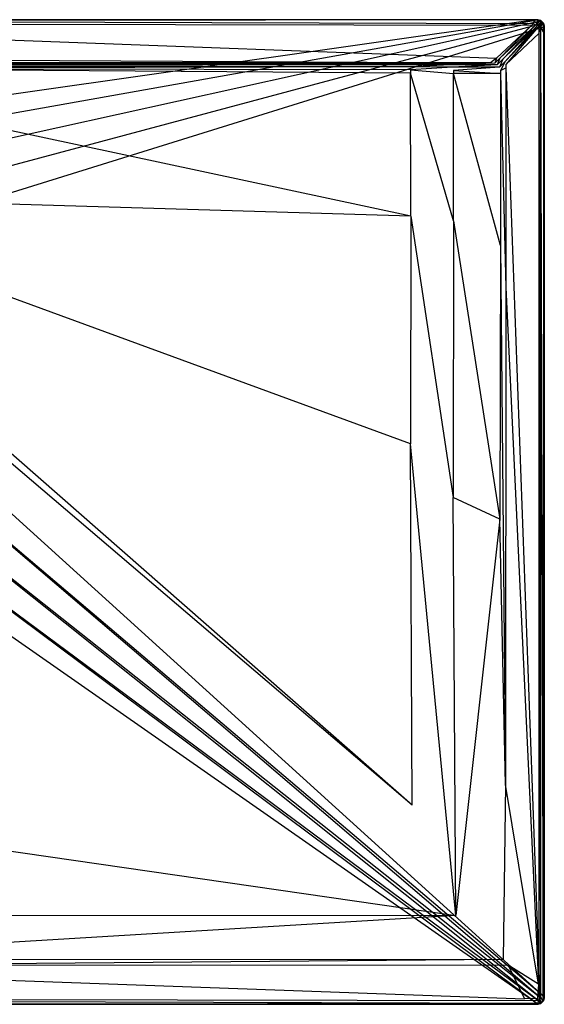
# Model space of a CAD drawing. Extents: x 0 to 1.7, y -0.9 to 0.
# Tile 8 of 8: x 1.22 to 1.7, y -0.9 to 0. Entities that reach past the tile are written whole.
import ezdxf

# ---------------------------------------------------------------- set-up
doc = ezdxf.new("R2010")
doc.units = 0
doc.layers.add('L1_WANNE_N_UDA1790ARA248V___0__', color=7, linetype='CONTINUOUS')

msp = doc.modelspace()

# ---------------------------------------------------------------- linework, layer by layer
at = {"layer": 'L1_WANNE_N_UDA1790ARA248V___0__', "color": 8}
for points, invisible_edges in [([(0.85, 0, 0.002053), (1.690225, 0), (0.85, 0), (0.85, 0, 0.002053)], 13), ([(1.690225, 0), (0.85, 0, 0.002053), (1.690248, 0, 0.002101), (1.690225, 0)], 14), ([(0.85, 0), (1.689585, -0.000172), (0.85, -0.000163), (0.85, 0)], 13), ([(1.689585, -0.000172), (0.85, 0), (1.690225, 0), (1.689585, -0.000172)], 14), ([(0.85, 0, 0.042676), (1.690248, 0, 0.002101), (0.85, 0, 0.002053), (0.85, 0, 0.042676)], 13), ([(1.690248, 0, 0.002101), (0.85, 0, 0.042676), (1.690541, 0, 0.043338), (1.690248, 0, 0.002101)], 14), ([(0.85, -0.001035, 0.046974), (1.690577, 0, 0.044495), (0.85, 0, 0.044495), (0.85, -0.001035, 0.046974)], 13), ([(1.690577, 0, 0.044495), (0.85, -0.001035, 0.046974), (1.690441, -0.001047, 0.046974), (1.690577, 0, 0.044495)], 14), ([(0.85, 0, 0.044495), (1.690541, 0, 0.043338), (0.85, 0, 0.042676), (0.85, 0, 0.044495)], 13), ([(1.690541, 0, 0.043338), (0.85, 0, 0.044495), (1.690577, 0, 0.044495), (1.690541, 0, 0.043338)], 14), ([(1.690225, 0), (1.693393, -0.000198), (1.689585, -0.000172), (1.690225, 0)], 13), ([(1.690248, 0, 0.002101), (1.693983, 0), (1.690225, 0), (1.690248, 0, 0.002101)], 13), ([(1.693393, -0.000198), (1.690225, 0), (1.693983, 0), (1.693393, -0.000198)], 14), ([(1.693983, 0), (1.690248, 0, 0.002101), (1.693983, 0, 0.002101), (1.693983, 0)], 14), ([(1.690541, 0, 0.043338), (1.693983, 0, 0.002101), (1.690248, 0, 0.002101), (1.690541, 0, 0.043338)], 13), ([(1.690441, -0.001047, 0.046974), (1.693983, 0, 0.044495), (1.690577, 0, 0.044495), (1.690441, -0.001047, 0.046974)], 13), ([(1.693983, 0, 0.044495), (1.690441, -0.001047, 0.046974), (1.693846, -0.001048, 0.046974), (1.693983, 0, 0.044495)], 14), ([(1.693983, 0, 0.002101), (1.690541, 0, 0.043338), (1.693983, 0, 0.043344), (1.693983, 0, 0.002101)], 14), ([(1.690577, 0, 0.044495), (1.693983, 0, 0.043344), (1.690541, 0, 0.043338), (1.690577, 0, 0.044495)], 13), ([(1.693983, 0, 0.043344), (1.690577, 0, 0.044495), (1.693983, 0, 0.044495), (1.693983, 0, 0.043344)], 14), ([(1.693983, 0), (1.696444, -0.00105), (1.693393, -0.000198), (1.693983, 0)], 13), ([(1.693846, -0.001048, 0.046974), (1.696434, -0.001784, 0.046974), (1.693983, 0, 0.044495), (1.693846, -0.001048, 0.046974)], 14), ([(1.693983, 0, 0.043344), (1.696991, -0.000812, 0.002101), (1.693983, 0, 0.002101), (1.693983, 0, 0.043344)], 13), ([(1.696991, -0.000812, 0.002101), (1.693983, 0, 0.043344), (1.696991, -0.000812, 0.043344), (1.696991, -0.000812, 0.002101)], 14), ([(1.696444, -0.00105), (1.693983, 0), (1.696991, -0.000812), (1.696444, -0.00105)], 14), ([(1.693983, 0, 0.043344), (1.696991, -0.000812, 0.044495), (1.696991, -0.000812, 0.043344), (1.693983, 0, 0.043344)], 13), ([(1.696991, -0.000812, 0.044495), (1.693983, 0, 0.043344), (1.693983, 0, 0.044495), (1.696991, -0.000812, 0.044495)], 14), ([(1.696434, -0.001784, 0.046974), (1.696991, -0.000812, 0.044495), (1.693983, 0, 0.044495), (1.696434, -0.001784, 0.046974)], 14), ([(1.693983, 0), (1.696991, -0.000812, 0.002101), (1.696991, -0.000812), (1.693983, 0)], 13), ([(1.696991, -0.000812, 0.002101), (1.693983, 0), (1.693983, 0, 0.002101), (1.696991, -0.000812, 0.002101)], 14), ([(0.884829, -0.095768), (0.85, -0.000163), (1.689585, -0.000172), (0.884829, -0.095768)], 14), ([(1.690118, -0.003534, 0.048), (0.85, -0.001035, 0.046974), (0.85, -0.003534, 0.048), (1.690118, -0.003534, 0.048)], 13), ([(0.85, -0.001035, 0.046974), (1.690118, -0.003534, 0.048), (1.690441, -0.001047, 0.046974), (0.85, -0.001035, 0.046974)], 14), ([(1.68859, -0.004967, 0.048), (0.85, -0.003534, 0.048), (0.85, -0.004967, 0.048), (1.68859, -0.004967, 0.048)], 13), ([(0.85, -0.003534, 0.048), (1.68859, -0.004967, 0.048), (1.690118, -0.003534, 0.048), (0.85, -0.003534, 0.048)], 14), ([(1.656268, -0.035272, 0.048), (0.85, -0.004967, 0.048), (0.85, -0.035272, 0.048), (1.656268, -0.035272, 0.048)], 13), ([(0.85, -0.004967, 0.048), (1.656268, -0.035272, 0.048), (1.68859, -0.004967, 0.048), (0.85, -0.004967, 0.048)], 14), ([(1.689585, -0.000172), (0.916835, -0.110486), (0.884829, -0.095768), (1.689585, -0.000172)], 13), ([(0.916835, -0.110486), (1.689585, -0.000172), (1.693393, -0.000198), (0.916835, -0.110486)], 14), ([(1.693393, -0.000198), (0.943428, -0.133688), (0.916835, -0.110486), (1.693393, -0.000198)], 13), ([(0.943428, -0.133688), (1.693393, -0.000198), (1.696444, -0.00105), (0.943428, -0.133688)], 14), ([(1.696444, -0.00105), (0.962451, -0.163492), (0.943428, -0.133688), (1.696444, -0.00105)], 13), ([(0.962451, -0.163492), (1.696444, -0.00105), (1.698677, -0.003317), (0.962451, -0.163492)], 14), ([(1.698677, -0.003317), (0.972364, -0.197487), (0.962451, -0.163492), (1.698677, -0.003317)], 13), ([(0.972364, -0.197487), (1.698677, -0.003317), (1.699499, -0.006402), (0.972364, -0.197487)], 14), ([(1.699499, -0.006402), (0.972364, -0.232916), (0.972364, -0.197487), (1.699499, -0.006402)], 13), ([(0.972364, -0.232916), (1.699499, -0.006402), (1.699499, -0.011286), (0.972364, -0.232916)], 14), ([(1.659376, -0.035272, 0.048), (1.68859, -0.004967, 0.048), (1.656268, -0.035272, 0.048), (1.659376, -0.035272, 0.048)], 13), ([(1.68859, -0.004967, 0.048), (1.659376, -0.035272, 0.048), (1.691979, -0.004967, 0.048), (1.68859, -0.004967, 0.048)], 14), ([(1.662196, -0.036033, 0.048), (1.691979, -0.004967, 0.048), (1.659376, -0.035272, 0.048), (1.662196, -0.036033, 0.048)], 13), ([(1.691979, -0.004967, 0.048), (1.662196, -0.036033, 0.048), (1.693686, -0.005427, 0.048), (1.691979, -0.004967, 0.048)], 14), ([(1.664214, -0.038064, 0.048), (1.693686, -0.005427, 0.048), (1.662196, -0.036033, 0.048), (1.664214, -0.038064, 0.048)], 13), ([(1.693686, -0.005427, 0.048), (1.664214, -0.038064, 0.048), (1.69461, -0.006358, 0.048), (1.693686, -0.005427, 0.048)], 14), ([(1.66497, -0.040904, 0.048), (1.69461, -0.006358, 0.048), (1.664214, -0.038064, 0.048), (1.66497, -0.040904, 0.048)], 13), ([(1.69461, -0.006358, 0.048), (1.66497, -0.040904, 0.048), (1.695067, -0.008076, 0.048), (1.69461, -0.006358, 0.048)], 14), ([(1.66497, -0.040904, 0.048), (1.695067, -0.012738, 0.048), (1.695067, -0.008076, 0.048), (1.66497, -0.040904, 0.048)], 14), ([(1.691979, -0.004967, 0.048), (1.690118, -0.003534, 0.048), (1.68859, -0.004967, 0.048), (1.691979, -0.004967, 0.048)], 13), ([(1.693521, -0.003534, 0.048), (1.690441, -0.001047, 0.046974), (1.690118, -0.003534, 0.048), (1.693521, -0.003534, 0.048)], 13), ([(1.690118, -0.003534, 0.048), (1.691979, -0.004967, 0.048), (1.693521, -0.003534, 0.048), (1.690118, -0.003534, 0.048)], 14), ([(1.690441, -0.001047, 0.046974), (1.693521, -0.003534, 0.048), (1.693846, -0.001048, 0.046974), (1.690441, -0.001047, 0.046974)], 14), ([(1.693686, -0.005427, 0.048), (1.693521, -0.003534, 0.048), (1.691979, -0.004967, 0.048), (1.693686, -0.005427, 0.048)], 13), ([(1.695175, -0.00398, 0.048), (1.693846, -0.001048, 0.046974), (1.693521, -0.003534, 0.048), (1.695175, -0.00398, 0.048)], 13), ([(1.693521, -0.003534, 0.048), (1.693686, -0.005427, 0.048), (1.695175, -0.00398, 0.048), (1.693521, -0.003534, 0.048)], 14), ([(1.69461, -0.006358, 0.048), (1.695175, -0.00398, 0.048), (1.693686, -0.005427, 0.048), (1.69461, -0.006358, 0.048)], 13), ([(1.693846, -0.001048, 0.046974), (1.695175, -0.00398, 0.048), (1.696434, -0.001784, 0.046974), (1.693846, -0.001048, 0.046974)], 14), ([(1.695175, -0.00398, 0.048), (1.69461, -0.006358, 0.048), (1.696047, -0.004859, 0.048), (1.695175, -0.00398, 0.048)], 14), ([(1.695067, -0.008076, 0.048), (1.696047, -0.004859, 0.048), (1.69461, -0.006358, 0.048), (1.695067, -0.008076, 0.048)], 13), ([(1.696047, -0.004859, 0.048), (1.695067, -0.008076, 0.048), (1.69649, -0.006524, 0.048), (1.696047, -0.004859, 0.048)], 14), ([(1.695067, -0.008076, 0.048), (1.69649, -0.011346, 0.048), (1.69649, -0.006524, 0.048), (1.695067, -0.008076, 0.048)], 14), ([(1.69649, -0.011346, 0.048), (1.695067, -0.008076, 0.048), (1.695067, -0.012738, 0.048), (1.69649, -0.011346, 0.048)], 13), ([(1.696047, -0.004859, 0.048), (1.696434, -0.001784, 0.046974), (1.695175, -0.00398, 0.048), (1.696047, -0.004859, 0.048)], 13), ([(1.696434, -0.001784, 0.046974), (1.696047, -0.004859, 0.048), (1.698229, -0.00359, 0.046974), (1.696434, -0.001784, 0.046974)], 14), ([(1.69649, -0.006524, 0.048), (1.698229, -0.00359, 0.046974), (1.696047, -0.004859, 0.048), (1.69649, -0.006524, 0.048)], 13), ([(1.696434, -0.001784, 0.046974), (1.699194, -0.003029, 0.044495), (1.696991, -0.000812, 0.044495), (1.696434, -0.001784, 0.046974)], 14), ([(1.699194, -0.003029, 0.044495), (1.696434, -0.001784, 0.046974), (1.698229, -0.00359, 0.046974), (1.699194, -0.003029, 0.044495)], 13), ([(1.696991, -0.000812), (1.698677, -0.003317), (1.696444, -0.00105), (1.696991, -0.000812)], 13), ([(1.698229, -0.00359, 0.046974), (1.69649, -0.006524, 0.048), (1.69896, -0.006196, 0.046974), (1.698229, -0.00359, 0.046974)], 14), ([(1.69649, -0.006524, 0.048), (1.69896, -0.011023, 0.046974), (1.69896, -0.006196, 0.046974), (1.69649, -0.006524, 0.048)], 14), ([(1.69896, -0.011023, 0.046974), (1.69649, -0.006524, 0.048), (1.69649, -0.011346, 0.048), (1.69896, -0.011023, 0.046974)], 13), ([(1.699194, -0.003029, 0.002101), (1.696991, -0.000812, 0.043344), (1.699194, -0.003029, 0.043344), (1.699194, -0.003029, 0.002101)], 13), ([(1.696991, -0.000812, 0.043344), (1.699194, -0.003029, 0.002101), (1.696991, -0.000812, 0.002101), (1.696991, -0.000812, 0.043344)], 14), ([(1.698677, -0.003317), (1.696991, -0.000812), (1.699194, -0.003029), (1.698677, -0.003317)], 14), ([(1.696991, -0.000812, 0.043344), (1.699194, -0.003029, 0.044495), (1.699194, -0.003029, 0.043344), (1.696991, -0.000812, 0.043344)], 13), ([(1.699194, -0.003029, 0.044495), (1.696991, -0.000812, 0.043344), (1.696991, -0.000812, 0.044495), (1.699194, -0.003029, 0.044495)], 14), ([(1.696991, -0.000812), (1.699194, -0.003029, 0.002101), (1.699194, -0.003029), (1.696991, -0.000812)], 13), ([(1.699194, -0.003029, 0.002101), (1.696991, -0.000812), (1.696991, -0.000812, 0.002101), (1.699194, -0.003029, 0.002101)], 14), ([(1.699194, -0.003029, 0.044495), (1.698229, -0.00359, 0.046974), (1.69896, -0.006196, 0.046974), (1.699194, -0.003029, 0.044495)], 14), ([(1.699194, -0.003029), (1.699499, -0.006402), (1.698677, -0.003317), (1.699194, -0.003029)], 13), ([(1.699194, -0.003029, 0.044495), (1.69896, -0.006196, 0.046974), (1.7, -0.006058, 0.044495), (1.699194, -0.003029, 0.044495)], 14), ([(1.69896, -0.006196, 0.046974), (1.7, -0.010887, 0.044495), (1.7, -0.006058, 0.044495), (1.69896, -0.006196, 0.046974)], 14), ([(1.7, -0.010887, 0.044495), (1.69896, -0.006196, 0.046974), (1.69896, -0.011023, 0.046974), (1.7, -0.010887, 0.044495)], 13), ([(1.7, -0.006058, 0.002101), (1.699194, -0.003029, 0.043344), (1.7, -0.006058, 0.043344), (1.7, -0.006058, 0.002101)], 13), ([(1.699194, -0.003029, 0.043344), (1.7, -0.006058, 0.002101), (1.699194, -0.003029, 0.002101), (1.699194, -0.003029, 0.043344)], 14), ([(1.699499, -0.006402), (1.699194, -0.003029), (1.7, -0.006059), (1.699499, -0.006402)], 14), ([(1.699194, -0.003029, 0.043344), (1.7, -0.006058, 0.044495), (1.7, -0.006058, 0.043344), (1.699194, -0.003029, 0.043344)], 13), ([(1.7, -0.006058, 0.044495), (1.699194, -0.003029, 0.043344), (1.699194, -0.003029, 0.044495), (1.7, -0.006058, 0.044495)], 14), ([(1.699194, -0.003029), (1.7, -0.006058, 0.002101), (1.7, -0.006059), (1.699194, -0.003029)], 13), ([(1.7, -0.006058, 0.002101), (1.699194, -0.003029), (1.699194, -0.003029, 0.002101), (1.7, -0.006058, 0.002101)], 14), ([(1.7, -0.006059), (1.699499, -0.011286), (1.699499, -0.006402), (1.7, -0.006059)], 13), ([(1.699499, -0.011286), (1.7, -0.006059), (1.7, -0.010887), (1.699499, -0.011286)], 14), ([(1.7, -0.010887, 0.002101), (1.7, -0.006059), (1.7, -0.006058, 0.002101), (1.7, -0.010887, 0.002101)], 14), ([(1.7, -0.010887, 0.002101), (1.7, -0.006058, 0.043344), (1.7, -0.010887, 0.043344), (1.7, -0.010887, 0.002101)], 13), ([(1.7, -0.006058, 0.043344), (1.7, -0.010887, 0.002101), (1.7, -0.006058, 0.002101), (1.7, -0.006058, 0.043344)], 14), ([(1.7, -0.006058, 0.043344), (1.7, -0.010887, 0.044495), (1.7, -0.010887, 0.043344), (1.7, -0.006058, 0.043344)], 13), ([(1.7, -0.010887, 0.044495), (1.7, -0.006058, 0.043344), (1.7, -0.006058, 0.044495), (1.7, -0.010887, 0.044495)], 14), ([(1.7, -0.006059), (1.7, -0.010887, 0.002101), (1.7, -0.010887), (1.7, -0.006059)], 13), ([(1.699482, -0.892981), (0.972364, -0.232916), (1.699499, -0.011286), (1.699482, -0.892981)], 14), ([(1.66497, -0.044039, 0.048), (1.695067, -0.868562, 0.048), (1.695067, -0.012738, 0.048), (1.66497, -0.044039, 0.048)], 14), ([(1.695067, -0.012738, 0.048), (1.66497, -0.040904, 0.048), (1.66497, -0.044039, 0.048), (1.695067, -0.012738, 0.048)], 13), ([(1.695067, -0.012738, 0.048), (1.69649, -0.893476, 0.048), (1.69649, -0.011346, 0.048), (1.695067, -0.012738, 0.048)], 14), ([(1.69649, -0.893476, 0.048), (1.695067, -0.012738, 0.048), (1.695067, -0.868562, 0.048), (1.69649, -0.893476, 0.048)], 13), ([(1.69649, -0.011346, 0.048), (1.69896, -0.893804, 0.046974), (1.69896, -0.011023, 0.046974), (1.69649, -0.011346, 0.048)], 14), ([(1.69896, -0.893804, 0.046974), (1.69649, -0.011346, 0.048), (1.69649, -0.893476, 0.048), (1.69896, -0.893804, 0.046974)], 13), ([(1.7, -0.010887, 0.044495), (1.69896, -0.893804, 0.046974), (1.7, -0.893942, 0.044495), (1.7, -0.010887, 0.044495)], 13), ([(1.69896, -0.893804, 0.046974), (1.7, -0.010887, 0.044495), (1.69896, -0.011023, 0.046974), (1.69896, -0.893804, 0.046974)], 14), ([(1.699499, -0.011286), (1.7, -0.893942), (1.699482, -0.892981), (1.699499, -0.011286)], 13), ([(1.7, -0.893942), (1.699499, -0.011286), (1.7, -0.010887), (1.7, -0.893942)], 14), ([(1.7, -0.893942), (1.7, -0.010887, 0.002101), (1.7, -0.893942, 0.002101), (1.7, -0.893942)], 13), ([(1.7, -0.010887, 0.002101), (1.7, -0.893942), (1.7, -0.010887), (1.7, -0.010887, 0.002101)], 14), ([(1.7, -0.010887, 0.002101), (1.7, -0.893942, 0.043344), (1.7, -0.893942, 0.002101), (1.7, -0.010887, 0.002101)], 13), ([(1.7, -0.893942, 0.043344), (1.7, -0.010887, 0.002101), (1.7, -0.010887, 0.043344), (1.7, -0.893942, 0.043344)], 14), ([(1.7, -0.010887, 0.043344), (1.7, -0.893942, 0.044495), (1.7, -0.893942, 0.043344), (1.7, -0.010887, 0.043344)], 13), ([(1.7, -0.893942, 0.044495), (1.7, -0.010887, 0.043344), (1.7, -0.010887, 0.044495), (1.7, -0.893942, 0.044495)], 14), ([(1.650809, -0.039309, 0.048), (0.85, -0.035272, 0.048), (0.85, -0.039413, 0.048), (1.650809, -0.039309, 0.048)], 13), ([(0.85, -0.035272, 0.048), (1.650809, -0.039309, 0.048), (1.656268, -0.035272, 0.048), (0.85, -0.035272, 0.048)], 14), ([(1.654786, -0.039819, 0.048), (1.656268, -0.035272, 0.048), (1.650809, -0.039309, 0.048), (1.654786, -0.039819, 0.048)], 13), ([(1.656878, -0.041202, 0.048), (1.659376, -0.035272, 0.048), (1.654786, -0.039819, 0.048), (1.656878, -0.041202, 0.048)], 13), ([(1.656268, -0.035272, 0.048), (1.654786, -0.039819, 0.048), (1.659376, -0.035272, 0.048), (1.656268, -0.035272, 0.048)], 14), ([(1.659376, -0.035272, 0.048), (1.656878, -0.041202, 0.048), (1.662196, -0.036033, 0.048), (1.659376, -0.035272, 0.048)], 14), ([(1.650809, -0.039309, 0.048), (0.85, -0.04039, 0.047301), (1.608231, -0.04002, 0.047861), (1.650809, -0.039309, 0.048)], 14), ([(1.650809, -0.039309, 0.048), (0.85, -0.039413, 0.048), (0.85, -0.04039, 0.047301), (1.650809, -0.039309, 0.048)], 14), ([(1.608231, -0.04002, 0.047861), (0.85, -0.04039, 0.04584), (1.569808, -0.040086, 0.046228), (1.608231, -0.04002, 0.047861)], 14), ([(1.608231, -0.04002, 0.047861), (0.85, -0.04039, 0.047301), (0.85, -0.04039, 0.04584), (1.608231, -0.04002, 0.047861)], 14), ([(1.569808, -0.040086, 0.046228), (0.85, -0.04039, 0.040248), (0.954176, -0.040376, 0.039699), (1.569808, -0.040086, 0.046228)], 14), ([(1.569808, -0.040086, 0.046228), (0.85, -0.04039, 0.04584), (0.85, -0.04039, 0.040248), (1.569808, -0.040086, 0.046228)], 14), ([(1.572349, -0.04039, 0.046111), (1.569808, -0.040086, 0.046228), (0.954176, -0.040376, 0.039699), (1.572349, -0.04039, 0.046111)], 14), ([(1.572349, -0.04039, 0.046111), (0.954176, -0.040376, 0.039699), (0.955115, -0.04039, 0.038516), (1.572349, -0.04039, 0.046111)], 14), ([(1.575125, -0.041139, 0.046042), (0.955115, -0.04039, 0.038516), (0.957173, -0.040945, 0.038143), (1.575125, -0.041139, 0.046042)], 14), ([(1.575125, -0.041139, 0.046042), (1.572349, -0.04039, 0.046111), (0.955115, -0.04039, 0.038516), (1.575125, -0.041139, 0.046042)], 14), ([(0.958679, -0.042462, 0.038161), (1.575125, -0.041139, 0.046042), (0.957173, -0.040945, 0.038143), (0.958679, -0.042462, 0.038161)], 13), ([(1.575125, -0.041139, 0.046042), (0.958679, -0.042462, 0.038161), (1.577157, -0.043185, 0.046047), (1.575125, -0.041139, 0.046042)], 14), ([(0.95923, -0.044534, 0.038178), (1.577157, -0.043185, 0.046047), (0.958679, -0.042462, 0.038161), (0.95923, -0.044534, 0.038178)], 13), ([(1.577157, -0.043185, 0.046047), (0.95923, -0.044534, 0.038178), (1.577901, -0.04598, 0.046051), (1.577157, -0.043185, 0.046047)], 14), ([(1.577901, -0.04887, 0.04606), (0.95923, -0.044534, 0.038178), (0.95923, -0.047463, 0.038214), (1.577901, -0.04887, 0.04606)], 14), ([(1.577901, -0.04598, 0.046051), (0.95923, -0.044534, 0.038178), (1.577901, -0.04887, 0.04606), (1.577901, -0.04598, 0.046051)], 14), ([(1.611142, -0.04039, 0.047861), (1.608231, -0.04002, 0.047861), (1.569808, -0.040086, 0.046228), (1.611142, -0.04039, 0.047861)], 14), ([(1.611142, -0.04039, 0.047861), (1.569808, -0.040086, 0.046228), (1.572349, -0.04039, 0.046111), (1.611142, -0.04039, 0.047861)], 14), ([(1.614083, -0.041184, 0.047862), (1.572349, -0.04039, 0.046111), (1.575125, -0.041139, 0.046042), (1.614083, -0.041184, 0.047862)], 14), ([(1.614083, -0.041184, 0.047862), (1.611142, -0.04039, 0.047861), (1.572349, -0.04039, 0.046111), (1.614083, -0.041184, 0.047862)], 14), ([(1.577157, -0.043185, 0.046047), (1.614083, -0.041184, 0.047862), (1.575125, -0.041139, 0.046042), (1.577157, -0.043185, 0.046047)], 13), ([(1.614083, -0.041184, 0.047862), (1.577157, -0.043185, 0.046047), (1.616236, -0.043352, 0.047863), (1.614083, -0.041184, 0.047862)], 14), ([(1.577901, -0.04598, 0.046051), (1.616236, -0.043352, 0.047863), (1.577157, -0.043185, 0.046047), (1.577901, -0.04598, 0.046051)], 13), ([(1.616236, -0.043352, 0.047863), (1.577901, -0.04598, 0.046051), (1.617024, -0.046314, 0.047865), (1.616236, -0.043352, 0.047863)], 14), ([(1.611142, -0.04039, 0.047861), (1.650809, -0.039309, 0.048), (1.608231, -0.04002, 0.047861), (1.611142, -0.04039, 0.047861)], 13), ([(1.650809, -0.039309, 0.048), (1.611142, -0.04039, 0.047861), (1.654786, -0.039819, 0.048), (1.650809, -0.039309, 0.048)], 14), ([(1.614083, -0.041184, 0.047862), (1.654786, -0.039819, 0.048), (1.611142, -0.04039, 0.047861), (1.614083, -0.041184, 0.047862)], 13), ([(1.654786, -0.039819, 0.048), (1.614083, -0.041184, 0.047862), (1.656878, -0.041202, 0.048), (1.654786, -0.039819, 0.048)], 14), ([(1.616236, -0.043352, 0.047863), (1.656878, -0.041202, 0.048), (1.614083, -0.041184, 0.047862), (1.616236, -0.043352, 0.047863)], 13), ([(1.656878, -0.041202, 0.048), (1.616236, -0.043352, 0.047863), (1.65908, -0.04342, 0.048), (1.656878, -0.041202, 0.048)], 14), ([(1.617024, -0.046314, 0.047865), (1.65908, -0.04342, 0.048), (1.616236, -0.043352, 0.047863), (1.617024, -0.046314, 0.047865)], 13), ([(1.65908, -0.04342, 0.048), (1.617024, -0.046314, 0.047865), (1.659886, -0.046449, 0.048), (1.65908, -0.04342, 0.048)], 14), ([(1.65908, -0.04342, 0.048), (1.662196, -0.036033, 0.048), (1.656878, -0.041202, 0.048), (1.65908, -0.04342, 0.048)], 13), ([(1.662196, -0.036033, 0.048), (1.65908, -0.04342, 0.048), (1.664214, -0.038064, 0.048), (1.662196, -0.036033, 0.048)], 14), ([(1.659886, -0.046449, 0.048), (1.664214, -0.038064, 0.048), (1.65908, -0.04342, 0.048), (1.659886, -0.046449, 0.048)], 13), ([(1.664214, -0.038064, 0.048), (1.659886, -0.046449, 0.048), (1.66497, -0.040904, 0.048), (1.664214, -0.038064, 0.048)], 14), ([(1.659886, -0.046449, 0.048), (1.66497, -0.044039, 0.048), (1.66497, -0.040904, 0.048), (1.659886, -0.046449, 0.048)], 14), ([(1.659886, -0.049326, 0.048), (1.66497, -0.244756, 0.048), (1.66497, -0.044039, 0.048), (1.659886, -0.049326, 0.048)], 14), ([(1.66497, -0.044039, 0.048), (1.659886, -0.046449, 0.048), (1.659886, -0.049326, 0.048), (1.66497, -0.044039, 0.048)], 13), ([(1.695067, -0.868562, 0.048), (1.66497, -0.044039, 0.048), (1.66497, -0.244756, 0.048), (1.695067, -0.868562, 0.048)], 13), ([(1.578094, -0.179567, 0.046398), (0.95923, -0.047463, 0.038214), (0.960262, -0.161298, 0.039585), (1.578094, -0.179567, 0.046398)], 14), ([(1.578094, -0.179567, 0.046398), (1.577901, -0.04887, 0.04606), (0.95923, -0.047463, 0.038214), (1.578094, -0.179567, 0.046398)], 14), ([(1.617024, -0.049194, 0.047867), (1.577901, -0.04598, 0.046051), (1.577901, -0.04887, 0.04606), (1.617024, -0.049194, 0.047867)], 13), ([(1.577901, -0.04598, 0.046051), (1.617024, -0.049194, 0.047867), (1.617024, -0.046314, 0.047865), (1.577901, -0.04598, 0.046051)], 14), ([(1.617024, -0.183776, 0.047968), (1.577901, -0.04887, 0.04606), (1.578094, -0.179567, 0.046398), (1.617024, -0.183776, 0.047968)], 14), ([(1.617024, -0.183776, 0.047968), (1.617024, -0.049194, 0.047867), (1.577901, -0.04887, 0.04606), (1.617024, -0.183776, 0.047968)], 14), ([(1.659886, -0.049326, 0.048), (1.617024, -0.046314, 0.047865), (1.617024, -0.049194, 0.047867), (1.659886, -0.049326, 0.048)], 13), ([(1.617024, -0.046314, 0.047865), (1.659886, -0.049326, 0.048), (1.659886, -0.046449, 0.048), (1.617024, -0.046314, 0.047865)], 14), ([(1.659886, -0.206415, 0.048), (1.617024, -0.049194, 0.047867), (1.617024, -0.183776, 0.047968), (1.659886, -0.206415, 0.048)], 14), ([(1.659886, -0.049326, 0.048), (1.617024, -0.049194, 0.047867), (1.659886, -0.206415, 0.048), (1.659886, -0.049326, 0.048)], 14), ([(1.66497, -0.244756, 0.048), (1.659886, -0.049326, 0.048), (1.659886, -0.206415, 0.048), (1.66497, -0.244756, 0.048)], 13), ([(1.577669, -0.387627, 0.046402), (0.960262, -0.161298, 0.039585), (0.959612, -0.174473, 0.0396), (1.577669, -0.387627, 0.046402)], 14), ([(1.578094, -0.179567, 0.046398), (0.960262, -0.161298, 0.039585), (1.577669, -0.387627, 0.046402), (1.578094, -0.179567, 0.046398)], 14), ([(1.579438, -0.717825, 0.046406), (0.959612, -0.174473, 0.0396), (0.957572, -0.187676, 0.039618), (1.579438, -0.717825, 0.046406)], 14), ([(1.579438, -0.717825, 0.046406), (1.577669, -0.387627, 0.046402), (0.959612, -0.174473, 0.0396), (1.579438, -0.717825, 0.046406)], 14), ([(1.616651, -0.436737, 0.047969), (1.578094, -0.179567, 0.046398), (1.577669, -0.387627, 0.046402), (1.616651, -0.436737, 0.047969)], 13), ([(1.578094, -0.179567, 0.046398), (1.616651, -0.436737, 0.047969), (1.617024, -0.183776, 0.047968), (1.578094, -0.179567, 0.046398)], 14), ([(1.579438, -0.717825, 0.046406), (0.957572, -0.187676, 0.039618), (0.926054, -0.718307, 0.046421), (1.579438, -0.717825, 0.046406)], 14), ([(1.659524, -0.456434, 0.048), (1.617024, -0.183776, 0.047968), (1.616651, -0.436737, 0.047969), (1.659524, -0.456434, 0.048)], 13), ([(1.617024, -0.183776, 0.047968), (1.659524, -0.456434, 0.048), (1.659886, -0.206415, 0.048), (1.617024, -0.183776, 0.047968)], 14), ([(1.664597, -0.69909, 0.048), (1.659886, -0.206415, 0.048), (1.659524, -0.456434, 0.048), (1.664597, -0.69909, 0.048)], 13), ([(1.659886, -0.206415, 0.048), (1.664597, -0.69909, 0.048), (1.66497, -0.244756, 0.048), (1.659886, -0.206415, 0.048)], 14), ([(0.972364, -0.232916), (1.699482, -0.892981), (0.962451, -0.26691), (0.972364, -0.232916)], 13), ([(1.694627, -0.881669, 0.048), (1.66497, -0.244756, 0.048), (1.664597, -0.69909, 0.048), (1.694627, -0.881669, 0.048)], 13), ([(1.66497, -0.244756, 0.048), (1.694627, -0.881669, 0.048), (1.695067, -0.868562, 0.048), (1.66497, -0.244756, 0.048)], 14), ([(0.962451, -0.26691), (1.698643, -0.896058), (0.943428, -0.296715), (0.962451, -0.26691)], 13), ([(1.698643, -0.896058), (0.962451, -0.26691), (1.699482, -0.892981), (1.698643, -0.896058)], 14), ([(0.943428, -0.296715), (1.696397, -0.898314), (0.916835, -0.319916), (0.943428, -0.296715)], 13), ([(1.696397, -0.898314), (0.943428, -0.296715), (1.698643, -0.896058), (1.696397, -0.898314)], 14), ([(0.916835, -0.319916), (1.693336, -0.89915), (0.884829, -0.334634), (0.916835, -0.319916)], 13), ([(1.693336, -0.89915), (0.916835, -0.319916), (1.696397, -0.898314), (1.693336, -0.89915)], 14), ([(0.85, -0.899159), (0.884829, -0.334634), (1.693336, -0.89915), (0.85, -0.899159)], 14), ([(1.619297, -0.818729, 0.04797), (1.577669, -0.387627, 0.046402), (1.579438, -0.717825, 0.046406), (1.619297, -0.818729, 0.04797)], 14), ([(1.619297, -0.818729, 0.04797), (1.616651, -0.436737, 0.047969), (1.577669, -0.387627, 0.046402), (1.619297, -0.818729, 0.04797)], 14), ([(1.619297, -0.818729, 0.04797), (1.659524, -0.456434, 0.048), (1.616651, -0.436737, 0.047969), (1.619297, -0.818729, 0.04797)], 13), ([(1.659524, -0.456434, 0.048), (1.619297, -0.818729, 0.04797), (1.662466, -0.859143, 0.048), (1.659524, -0.456434, 0.048)], 14), ([(1.662466, -0.859143, 0.048), (1.664597, -0.69909, 0.048), (1.659524, -0.456434, 0.048), (1.662466, -0.859143, 0.048)], 13), ([(1.664597, -0.69909, 0.048), (1.662466, -0.859143, 0.048), (1.667009, -0.864264, 0.048), (1.664597, -0.69909, 0.048)], 14), ([(1.667009, -0.864264, 0.048), (1.694627, -0.881669, 0.048), (1.664597, -0.69909, 0.048), (1.667009, -0.864264, 0.048)], 13), ([(1.619297, -0.818729, 0.04797), (0.926054, -0.718307, 0.046421), (0.92176, -0.819201, 0.047971), (1.619297, -0.818729, 0.04797)], 13), ([(0.926054, -0.718307, 0.046421), (1.619297, -0.818729, 0.04797), (1.579438, -0.717825, 0.046406), (0.926054, -0.718307, 0.046421)], 14), ([(0.947204, -0.85961, 0.048), (1.619297, -0.818729, 0.04797), (0.92176, -0.819201, 0.047971), (0.947204, -0.85961, 0.048)], 13), ([(1.619297, -0.818729, 0.04797), (0.947204, -0.85961, 0.048), (1.662466, -0.859143, 0.048), (1.619297, -0.818729, 0.04797)], 14), ([(0.988514, -0.864728, 0.048), (1.662466, -0.859143, 0.048), (0.947204, -0.85961, 0.048), (0.988514, -0.864728, 0.048)], 13), ([(1.662466, -0.859143, 0.048), (0.988514, -0.864728, 0.048), (1.667009, -0.864264, 0.048), (1.662466, -0.859143, 0.048)], 14), ([(1.681956, -0.895033, 0.048), (0.85, -0.864728, 0.048), (0.85, -0.895033, 0.048), (1.681956, -0.895033, 0.048)], 13), ([(0.85, -0.864728, 0.048), (1.681956, -0.895033, 0.048), (0.988514, -0.864728, 0.048), (0.85, -0.864728, 0.048)], 14), ([(1.681956, -0.895033, 0.048), (1.667009, -0.864264, 0.048), (0.988514, -0.864728, 0.048), (1.681956, -0.895033, 0.048)], 13), ([(1.694627, -0.881669, 0.048), (1.667009, -0.864264, 0.048), (1.693903, -0.894586, 0.048), (1.694627, -0.881669, 0.048)], 14), ([(1.667009, -0.864264, 0.048), (1.681956, -0.895033, 0.048), (1.693903, -0.894586, 0.048), (1.667009, -0.864264, 0.048)], 14), ([(1.696047, -0.895141, 0.048), (1.695067, -0.868562, 0.048), (1.694627, -0.881669, 0.048), (1.696047, -0.895141, 0.048)], 13), ([(1.695067, -0.868562, 0.048), (1.696047, -0.895141, 0.048), (1.69649, -0.893476, 0.048), (1.695067, -0.868562, 0.048)], 14), ([(1.695175, -0.89602, 0.048), (1.694627, -0.881669, 0.048), (1.693903, -0.894586, 0.048), (1.695175, -0.89602, 0.048)], 13), ([(1.694627, -0.881669, 0.048), (1.695175, -0.89602, 0.048), (1.696047, -0.895141, 0.048), (1.694627, -0.881669, 0.048)], 14), ([(1.693521, -0.896466, 0.048), (0.85, -0.895033, 0.048), (0.85, -0.896466, 0.048), (1.693521, -0.896466, 0.048)], 13), ([(0.85, -0.895033, 0.048), (1.693521, -0.896466, 0.048), (1.681956, -0.895033, 0.048), (0.85, -0.895033, 0.048)], 14), ([(1.693846, -0.898952, 0.046974), (0.85, -0.896466, 0.048), (0.85, -0.898965, 0.046974), (1.693846, -0.898952, 0.046974)], 13), ([(0.85, -0.896466, 0.048), (1.693846, -0.898952, 0.046974), (1.693521, -0.896466, 0.048), (0.85, -0.896466, 0.048)], 14), ([(1.693846, -0.898952, 0.046974), (0.85, -0.9, 0.044495), (1.693983, -0.9, 0.044495), (1.693846, -0.898952, 0.046974)], 13), ([(0.85, -0.9, 0.044495), (1.693846, -0.898952, 0.046974), (0.85, -0.898965, 0.046974), (0.85, -0.9, 0.044495)], 14), ([(1.693336, -0.89915), (0.85, -0.9), (0.85, -0.899159), (1.693336, -0.89915)], 13), ([(0.85, -0.9), (1.693336, -0.89915), (1.693983, -0.9), (0.85, -0.9)], 14), ([(1.693983, -0.9, 0.002101), (0.85, -0.9), (1.693983, -0.9), (1.693983, -0.9, 0.002101)], 13), ([(0.85, -0.9), (1.693983, -0.9, 0.002101), (0.85, -0.9, 0.002101), (0.85, -0.9)], 14), ([(1.693983, -0.9, 0.044495), (0.85, -0.9, 0.043344), (1.693983, -0.9, 0.043344), (1.693983, -0.9, 0.044495)], 13), ([(0.85, -0.9, 0.043344), (1.693983, -0.9, 0.044495), (0.85, -0.9, 0.044495), (0.85, -0.9, 0.043344)], 14), ([(1.693983, -0.9, 0.043344), (0.85, -0.9, 0.002101), (1.693983, -0.9, 0.002101), (1.693983, -0.9, 0.043344)], 13), ([(0.85, -0.9, 0.002101), (1.693983, -0.9, 0.043344), (0.85, -0.9, 0.043344), (0.85, -0.9, 0.002101)], 14), ([(1.693521, -0.896466, 0.048), (1.693903, -0.894586, 0.048), (1.681956, -0.895033, 0.048), (1.693521, -0.896466, 0.048)], 13), ([(1.696397, -0.898314), (1.693983, -0.9), (1.693336, -0.89915), (1.696397, -0.898314)], 13), ([(1.693903, -0.894586, 0.048), (1.693521, -0.896466, 0.048), (1.695175, -0.89602, 0.048), (1.693903, -0.894586, 0.048)], 14), ([(1.693846, -0.898952, 0.046974), (1.695175, -0.89602, 0.048), (1.693521, -0.896466, 0.048), (1.693846, -0.898952, 0.046974)], 13), ([(1.695175, -0.89602, 0.048), (1.693846, -0.898952, 0.046974), (1.696434, -0.898216, 0.046974), (1.695175, -0.89602, 0.048)], 14), ([(1.696434, -0.898216, 0.046974), (1.693846, -0.898952, 0.046974), (1.696991, -0.899188, 0.044495), (1.696434, -0.898216, 0.046974)], 14), ([(1.693846, -0.898952, 0.046974), (1.693983, -0.9, 0.044495), (1.696991, -0.899188, 0.044495), (1.693846, -0.898952, 0.046974)], 14), ([(1.693983, -0.9), (1.696397, -0.898314), (1.696991, -0.899188), (1.693983, -0.9)], 14), ([(1.696991, -0.899188, 0.002101), (1.693983, -0.9), (1.696991, -0.899188), (1.696991, -0.899188, 0.002101)], 13), ([(1.693983, -0.9), (1.696991, -0.899188, 0.002101), (1.693983, -0.9, 0.002101), (1.693983, -0.9)], 14), ([(1.696991, -0.899188, 0.043344), (1.693983, -0.9, 0.002101), (1.696991, -0.899188, 0.002101), (1.696991, -0.899188, 0.043344)], 13), ([(1.693983, -0.9, 0.002101), (1.696991, -0.899188, 0.043344), (1.693983, -0.9, 0.043344), (1.693983, -0.9, 0.002101)], 14), ([(1.696991, -0.899188, 0.043344), (1.693983, -0.9, 0.044495), (1.693983, -0.9, 0.043344), (1.696991, -0.899188, 0.043344)], 13), ([(1.693983, -0.9, 0.044495), (1.696991, -0.899188, 0.043344), (1.696991, -0.899188, 0.044495), (1.693983, -0.9, 0.044495)], 14), ([(1.696434, -0.898216, 0.046974), (1.696047, -0.895141, 0.048), (1.695175, -0.89602, 0.048), (1.696434, -0.898216, 0.046974)], 13), ([(1.698229, -0.896409, 0.046974), (1.69649, -0.893476, 0.048), (1.696047, -0.895141, 0.048), (1.698229, -0.896409, 0.046974)], 13), ([(1.696047, -0.895141, 0.048), (1.696434, -0.898216, 0.046974), (1.698229, -0.896409, 0.046974), (1.696047, -0.895141, 0.048)], 14), ([(1.698643, -0.896058), (1.696991, -0.899188), (1.696397, -0.898314), (1.698643, -0.896058)], 13), ([(1.696434, -0.898216, 0.046974), (1.699194, -0.896971, 0.044495), (1.698229, -0.896409, 0.046974), (1.696434, -0.898216, 0.046974)], 14), ([(1.699194, -0.896971, 0.044495), (1.696434, -0.898216, 0.046974), (1.696991, -0.899188, 0.044495), (1.699194, -0.896971, 0.044495)], 13), ([(1.69649, -0.893476, 0.048), (1.698229, -0.896409, 0.046974), (1.69896, -0.893804, 0.046974), (1.69649, -0.893476, 0.048)], 14), ([(1.696991, -0.899188), (1.698643, -0.896058), (1.699194, -0.896971), (1.696991, -0.899188)], 14), ([(1.696991, -0.899188), (1.699194, -0.896971, 0.002101), (1.696991, -0.899188, 0.002101), (1.696991, -0.899188)], 13), ([(1.699194, -0.896971, 0.002101), (1.696991, -0.899188), (1.699194, -0.896971), (1.699194, -0.896971, 0.002101)], 14), ([(1.699194, -0.896971, 0.002101), (1.696991, -0.899188, 0.043344), (1.696991, -0.899188, 0.002101), (1.699194, -0.896971, 0.002101)], 13), ([(1.696991, -0.899188, 0.043344), (1.699194, -0.896971, 0.002101), (1.699194, -0.896971, 0.043344), (1.696991, -0.899188, 0.043344)], 14), ([(1.699194, -0.896971, 0.043344), (1.696991, -0.899188, 0.044495), (1.696991, -0.899188, 0.043344), (1.699194, -0.896971, 0.043344)], 13), ([(1.696991, -0.899188, 0.044495), (1.699194, -0.896971, 0.043344), (1.699194, -0.896971, 0.044495), (1.696991, -0.899188, 0.044495)], 14), ([(1.69896, -0.893804, 0.046974), (1.698229, -0.896409, 0.046974), (1.7, -0.893942, 0.044495), (1.69896, -0.893804, 0.046974)], 14), ([(1.7, -0.893942, 0.044495), (1.698229, -0.896409, 0.046974), (1.699194, -0.896971, 0.044495), (1.7, -0.893942, 0.044495)], 14), ([(1.699482, -0.892981), (1.699194, -0.896971), (1.698643, -0.896058), (1.699482, -0.892981)], 13), ([(1.699194, -0.896971), (1.699482, -0.892981), (1.7, -0.893942), (1.699194, -0.896971)], 14), ([(1.699194, -0.896971), (1.7, -0.893942, 0.002101), (1.699194, -0.896971, 0.002101), (1.699194, -0.896971)], 13), ([(1.7, -0.893942, 0.002101), (1.699194, -0.896971), (1.7, -0.893942), (1.7, -0.893942, 0.002101)], 14), ([(1.7, -0.893942, 0.002101), (1.699194, -0.896971, 0.043344), (1.699194, -0.896971, 0.002101), (1.7, -0.893942, 0.002101)], 13), ([(1.699194, -0.896971, 0.043344), (1.7, -0.893942, 0.002101), (1.7, -0.893942, 0.043344), (1.699194, -0.896971, 0.043344)], 14), ([(1.7, -0.893942, 0.043344), (1.699194, -0.896971, 0.044495), (1.699194, -0.896971, 0.043344), (1.7, -0.893942, 0.043344)], 13), ([(1.699194, -0.896971, 0.044495), (1.7, -0.893942, 0.043344), (1.7, -0.893942, 0.044495), (1.699194, -0.896971, 0.044495)], 14)]:
    msp.add_3dface(points, dxfattribs=dict(at, invisible_edges=invisible_edges))

doc.saveas('drawing.dxf')
